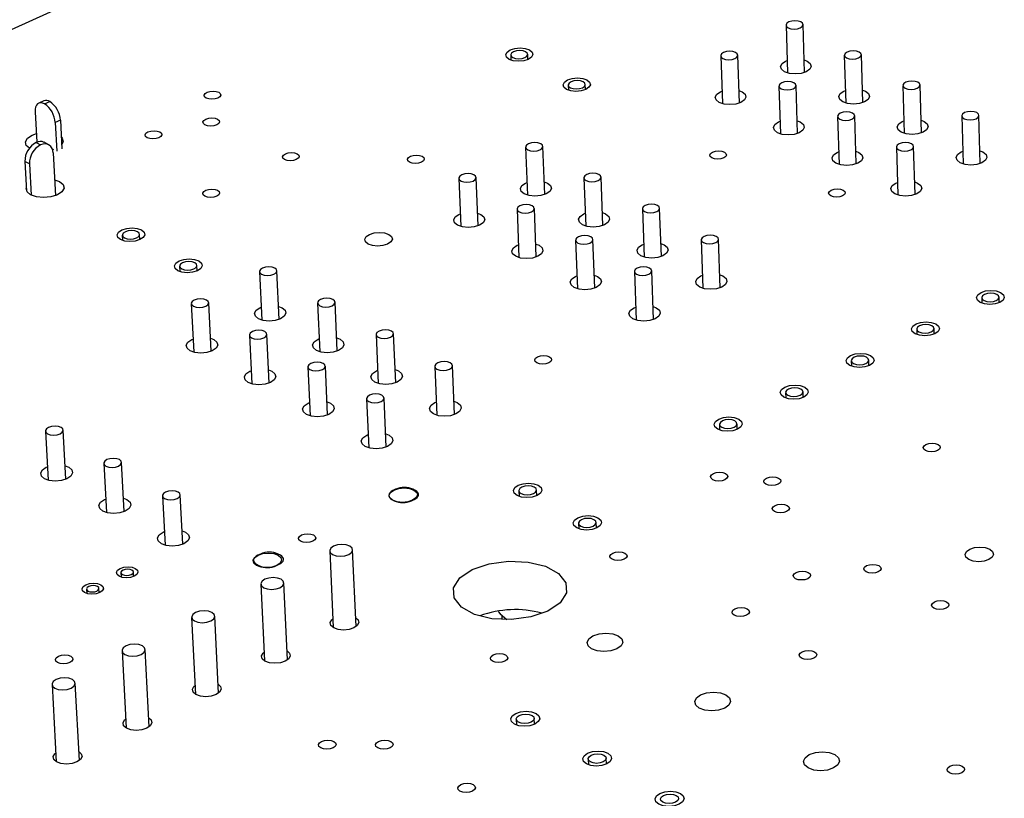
# Model space of a CAD drawing. Extents: x 71 to 211, y 71 to 143.
# Tile 3 of 13: x 95 to 120, y 97 to 117. Entities that reach past the tile are written whole.
import ezdxf

# ---------------------------------------------------------------- set-up
doc = ezdxf.new("R2010")
doc.units = 0
doc.layers.get('0').update_dxf_attribs({"linetype": 'CONTINUOUS'})

msp = doc.modelspace()

# ---------------------------------------------------------------- linework, layer by layer
at = {"color": 7, "linetype": 'CONTINUOUS'}
for p, q in [((92.663, 115.277), (101.672, 119.36)), ((114.375, 116.48), (114.414, 115.291)), ((114.838, 115.305), (114.799, 116.493)), ((107.52, 115.738), (107.526, 115.609)), ((107.949, 115.626), (107.944, 115.755)), ((113.214, 114.541), (113.173, 115.733)), ((116.288, 114.552), (116.252, 115.744)), ((112.748, 115.718), (112.789, 114.527)), ((114.365, 115.586), (114.404, 115.602)), ((115.826, 115.731), (115.863, 114.539)), ((109.38, 114.875), (109.375, 115.005)), ((108.95, 114.989), (108.955, 114.859)), ((112.74, 114.824), (112.778, 114.84)), ((114.199, 114.965), (114.238, 113.771)), ((114.664, 113.785), (114.625, 114.979)), ((115.814, 114.836), (115.854, 114.853)), ((117.286, 114.978), (117.321, 113.784)), ((117.747, 113.796), (117.712, 114.99)), ((95.895, 114.597), (95.765, 114.538)), ((95.908, 114.522), (96.038, 114.582)), ((95.677, 114.323), (95.718, 113.566)), ((96.306, 114.114), (96.175, 114.054)), ((96.175, 114.054), (96.214, 113.343)), ((96.306, 114.114), (96.344, 113.402)), ((114.189, 114.07), (114.228, 114.086)), ((115.658, 114.208), (115.695, 113.011)), ((116.122, 113.025), (116.085, 114.221)), ((117.27, 114.082), (117.311, 114.099)), ((118.752, 114.221), (118.786, 113.024)), ((119.213, 113.036), (119.18, 114.233)), ((95.598, 113.74), (95.706, 113.779)), ((95.7, 113.559), (95.811, 113.499)), ((96.014, 113.503), (95.903, 113.563)), ((96.136, 113.384), (96.108, 113.376)), ((96.124, 113.299), (96.181, 112.235)), ((107.89, 113.445), (107.938, 112.246)), ((108.367, 112.263), (108.319, 113.462)), ((115.645, 113.311), (115.685, 113.328)), ((117.124, 113.447), (117.16, 112.248)), ((117.588, 112.26), (117.553, 113.46)), ((118.735, 113.323), (118.777, 113.341)), ((95.534, 113.029), (95.423, 113.089)), ((95.423, 113.089), (95.464, 112.349)), ((95.534, 113.029), (95.577, 112.248)), ((106.227, 112.667), (106.278, 111.465)), ((106.708, 111.483), (106.658, 112.685)), ((107.89, 112.549), (107.925, 112.563)), ((109.339, 112.68), (109.386, 111.478)), ((109.816, 111.494), (109.77, 112.696)), ((117.109, 112.549), (117.15, 112.566)), ((107.676, 111.898), (107.725, 110.693)), ((108.156, 110.71), (108.108, 111.915)), ((110.797, 111.911), (110.841, 110.706)), ((111.272, 110.721), (111.228, 111.926)), ((106.23, 111.77), (106.265, 111.784)), ((109.337, 111.782), (109.374, 111.797)), ((97.847, 111.251), (97.854, 111.118)), ((98.285, 111.14), (98.278, 111.273)), ((109.133, 111.124), (109.18, 109.916)), ((109.612, 109.933), (109.566, 111.141)), ((112.262, 111.137), (112.305, 109.929)), ((112.737, 109.944), (112.695, 111.152)), ((107.677, 110.999), (107.712, 111.014)), ((110.792, 111.011), (110.83, 111.027)), ((99.273, 110.478), (99.28, 110.344)), ((99.712, 110.365), (99.705, 110.499)), ((101.263, 110.344), (101.321, 109.134)), ((101.755, 109.154), (101.697, 110.365)), ((110.598, 110.346), (110.643, 109.136)), ((111.076, 109.152), (111.032, 110.362)), ((109.131, 110.224), (109.168, 110.239)), ((112.255, 110.236), (112.293, 110.253)), ((119.249, 109.696), (119.253, 109.56)), ((119.685, 109.572), (119.681, 109.707)), ((99.564, 109.549), (99.625, 108.336)), ((100.059, 108.36), (99.999, 109.57)), ((101.275, 109.445), (101.306, 109.458)), ((102.71, 109.562), (102.767, 108.349)), ((103.201, 108.369), (103.145, 109.582)), ((110.594, 109.445), (110.631, 109.461)), ((117.629, 108.913), (117.633, 108.777)), ((118.067, 108.79), (118.063, 108.926)), ((99.576, 108.65), (99.608, 108.664)), ((101.01, 108.762), (101.069, 107.547)), ((101.505, 107.57), (101.447, 108.784)), ((102.72, 108.661), (102.751, 108.675)), ((104.165, 108.776), (104.22, 107.56)), ((104.656, 107.579), (104.602, 108.795)), ((116.44, 108.003), (116.436, 108.14)), ((102.465, 107.972), (102.522, 106.754)), ((102.959, 106.776), (102.903, 107.992)), ((104.173, 107.874), (104.205, 107.888)), ((105.629, 107.985), (105.681, 106.766)), ((106.118, 106.785), (106.066, 108.004)), ((116.001, 108.126), (116.005, 107.99)), ((101.02, 107.863), (101.053, 107.877)), ((103.928, 107.177), (103.983, 105.956)), ((104.421, 105.977), (104.366, 107.197)), ((114.364, 107.335), (114.368, 107.198)), ((114.804, 107.212), (114.8, 107.35)), ((102.472, 107.071), (102.507, 107.085)), ((105.633, 107.082), (105.667, 107.096)), ((112.717, 106.54), (112.722, 106.402)), ((113.159, 106.417), (113.155, 106.555)), ((95.934, 106.375), (96.001, 105.151)), ((96.441, 105.177), (96.374, 106.399)), ((103.933, 106.274), (103.968, 106.289)), ((95.953, 105.473), (95.983, 105.486)), ((97.387, 105.571), (97.452, 104.345)), ((97.893, 104.37), (97.828, 105.595)), ((98.848, 104.763), (98.911, 103.534)), ((99.353, 103.558), (99.29, 104.786)), ((104.652, 104.925), (104.586, 104.893)), ((105.145, 104.893), (105.087, 104.925)), ((107.721, 104.888), (107.727, 104.748)), ((108.167, 104.766), (108.161, 104.906)), ((97.403, 104.668), (97.434, 104.681)), ((104.557, 104.671), (104.615, 104.639)), ((105.05, 104.639), (105.116, 104.671)), ((109.207, 104.08), (109.212, 103.939)), ((109.654, 103.957), (109.648, 104.097)), ((98.862, 103.858), (98.893, 103.872)), ((101.289, 103.313), (101.222, 103.281)), ((101.784, 103.281), (101.726, 103.313)), ((103.011, 103.389), (103.1, 101.48)), ((103.67, 101.507), (103.582, 103.416)), ((101.115, 103.153), (101.117, 103.098)), ((101.19, 103.056), (101.248, 103.024)), ((101.686, 103.024), (101.753, 103.056)), ((97.813, 102.849), (97.819, 102.739)), ((98.129, 102.756), (98.123, 102.866)), ((101.297, 102.565), (101.39, 100.652)), ((101.961, 100.681), (101.87, 102.593)), ((96.955, 102.44), (96.961, 102.329)), ((97.272, 102.346), (97.266, 102.457)), ((100.243, 99.849), (100.147, 101.766)), ((107.309, 101.679), (107.305, 101.776)), ((99.573, 101.736), (99.67, 99.819)), ((97.839, 100.903), (97.94, 98.982)), ((98.515, 99.013), (98.415, 100.934)), ((96.096, 100.064), (96.201, 98.14)), ((96.778, 98.172), (96.673, 100.097)), ((107.657, 99.202), (107.663, 99.057)), ((108.112, 99.076), (108.106, 99.221)), ((109.447, 98.209), (109.453, 98.063)), ((109.903, 98.081), (109.897, 98.228))]:
    msp.add_line(p, q, dxfattribs=at)
at = {"color": 8, "linetype": 'CONTINUOUS'}
for p, q in [((104.557, 104.671), (104.557, 104.665)), ((104.615, 104.634), (104.615, 104.639)), ((101.19, 103.056), (101.191, 103.028)), ((101.249, 103.002), (101.248, 103.024))]:
    msp.add_line(p, q, dxfattribs=at)
at = {"color": 7, "linetype": 'CONTINUOUS'}
for points in [[(114.744, 116.56), (114.678, 116.583), (114.598, 116.591), (114.516, 116.583), (114.445, 116.56), (114.395, 116.526), (114.375, 116.487), (114.387, 116.447), (114.43, 116.413), (114.497, 116.39), (114.577, 116.382), (114.659, 116.39), (114.73, 116.413), (114.779, 116.447), (114.799, 116.487), (114.787, 116.526), (114.744, 116.56)], [(107.508, 115.865), (107.622, 115.901), (107.753, 115.913), (107.881, 115.901), (107.986, 115.865), (108.053, 115.811), (108.071, 115.747), (108.037, 115.683), (107.957, 115.629), (107.843, 115.593), (107.712, 115.58), (107.584, 115.593), (107.478, 115.629), (107.412, 115.683), (107.394, 115.747), (107.428, 115.811), (107.508, 115.865)], [(107.574, 115.673), (107.639, 115.651), (107.719, 115.643), (107.801, 115.651), (107.873, 115.673), (107.923, 115.707), (107.944, 115.747), (107.932, 115.787), (107.891, 115.82), (107.825, 115.843), (107.745, 115.851), (107.663, 115.843), (107.592, 115.82), (107.542, 115.787), (107.521, 115.747), (107.532, 115.707), (107.574, 115.673)], [(112.803, 115.652), (112.869, 115.629), (112.95, 115.621), (113.032, 115.629), (113.103, 115.652), (113.153, 115.685), (113.173, 115.725), (113.161, 115.766), (113.119, 115.799), (113.052, 115.822), (112.972, 115.83), (112.89, 115.822), (112.818, 115.799), (112.769, 115.766), (112.748, 115.725), (112.76, 115.685), (112.803, 115.652)], [(116.196, 115.811), (116.13, 115.834), (116.049, 115.842), (115.967, 115.834), (115.896, 115.811), (115.847, 115.777), (115.827, 115.737), (115.839, 115.697), (115.882, 115.663), (115.949, 115.641), (116.029, 115.633), (116.111, 115.641), (116.182, 115.663), (116.232, 115.697), (116.252, 115.737), (116.239, 115.777), (116.196, 115.811)], [(114.828, 115.616), (114.903, 115.586), (114.98, 115.525), (115.002, 115.454), (114.966, 115.382), (114.877, 115.321), (114.75, 115.28), (114.602, 115.266), (114.458, 115.28), (114.338, 115.321), (114.262, 115.382), (114.24, 115.454), (114.276, 115.525), (114.365, 115.586), (114.365, 115.586)], [(108.937, 115.116), (109.051, 115.152), (109.182, 115.165), (109.311, 115.152), (109.416, 115.116), (109.484, 115.061), (109.502, 114.997), (109.468, 114.933), (109.389, 114.879), (109.274, 114.843), (109.143, 114.83), (109.014, 114.843), (108.909, 114.879), (108.842, 114.933), (108.823, 114.997), (108.857, 115.061), (108.937, 115.116)], [(109.004, 114.923), (109.07, 114.901), (109.15, 114.893), (109.232, 114.901), (109.304, 114.923), (109.354, 114.957), (109.375, 114.997), (109.363, 115.037), (109.321, 115.071), (109.255, 115.094), (109.175, 115.102), (109.093, 115.094), (109.021, 115.071), (108.971, 115.037), (108.951, 114.997), (108.962, 114.957), (109.004, 114.923)], [(114.254, 114.898), (114.321, 114.875), (114.402, 114.867), (114.484, 114.875), (114.555, 114.898), (114.605, 114.932), (114.625, 114.972), (114.613, 115.012), (114.57, 115.047), (114.503, 115.069), (114.423, 115.077), (114.34, 115.069), (114.269, 115.047), (114.219, 115.012), (114.199, 114.972), (114.211, 114.932), (114.254, 114.898)], [(117.656, 115.058), (117.589, 115.081), (117.508, 115.089), (117.426, 115.081), (117.355, 115.058), (117.306, 115.024), (117.286, 114.984), (117.298, 114.944), (117.341, 114.91), (117.409, 114.887), (117.489, 114.879), (117.572, 114.887), (117.643, 114.91), (117.692, 114.944), (117.712, 114.984), (117.699, 115.024), (117.656, 115.058)], [(99.956, 114.808), (100.026, 114.83), (100.106, 114.838), (100.184, 114.83), (100.248, 114.808), (100.287, 114.775), (100.297, 114.736), (100.276, 114.697), (100.226, 114.664), (100.156, 114.642), (100.076, 114.634), (99.998, 114.642), (99.934, 114.664), (99.895, 114.697), (99.885, 114.736), (99.906, 114.775), (99.956, 114.808)], [(113.203, 114.854), (113.28, 114.824), (113.357, 114.763), (113.378, 114.691), (113.342, 114.618), (113.252, 114.557), (113.124, 114.516), (112.976, 114.502), (112.832, 114.516), (112.712, 114.557), (112.636, 114.618), (112.614, 114.691), (112.651, 114.763), (112.74, 114.824), (112.74, 114.824)], [(116.279, 114.865), (116.354, 114.836), (116.431, 114.775), (116.453, 114.703), (116.417, 114.63), (116.329, 114.569), (116.201, 114.528), (116.053, 114.514), (115.908, 114.528), (115.788, 114.569), (115.711, 114.63), (115.689, 114.703), (115.725, 114.775), (115.814, 114.836), (115.814, 114.836)], [(95.908, 114.522), (95.859, 114.542), (95.814, 114.548), (95.772, 114.541), (95.737, 114.52), (95.708, 114.486), (95.689, 114.44), (95.678, 114.385), (95.677, 114.323)], [(115.713, 114.14), (115.78, 114.117), (115.861, 114.109), (115.944, 114.117), (116.015, 114.14), (116.065, 114.174), (116.085, 114.215), (116.073, 114.255), (116.029, 114.29), (115.962, 114.313), (115.881, 114.321), (115.799, 114.313), (115.727, 114.29), (115.678, 114.255), (115.658, 114.215), (115.67, 114.174), (115.713, 114.14)], [(119.124, 114.302), (119.056, 114.325), (118.975, 114.333), (118.893, 114.325), (118.821, 114.302), (118.772, 114.267), (118.753, 114.227), (118.765, 114.186), (118.809, 114.152), (118.876, 114.129), (118.957, 114.121), (119.04, 114.129), (119.111, 114.152), (119.16, 114.186), (119.18, 114.227), (119.167, 114.267), (119.124, 114.302)], [(99.927, 114.142), (99.998, 114.164), (100.078, 114.172), (100.156, 114.164), (100.22, 114.142), (100.259, 114.109), (100.269, 114.07), (100.248, 114.03), (100.198, 113.997), (100.128, 113.975), (100.047, 113.967), (99.969, 113.975), (99.905, 113.997), (99.866, 114.03), (99.856, 114.07), (99.877, 114.109), (99.927, 114.142)], [(114.654, 114.1), (114.73, 114.07), (114.807, 114.008), (114.829, 113.936), (114.793, 113.863), (114.704, 113.801), (114.575, 113.76), (114.427, 113.746), (114.282, 113.76), (114.162, 113.801), (114.085, 113.863), (114.063, 113.936), (114.1, 114.008), (114.189, 114.07), (114.189, 114.07)], [(117.737, 114.111), (117.812, 114.082), (117.889, 114.02), (117.912, 113.948), (117.877, 113.875), (117.788, 113.813), (117.66, 113.772), (117.512, 113.758), (117.367, 113.772), (117.246, 113.813), (117.169, 113.875), (117.146, 113.948), (117.182, 114.02), (117.27, 114.082), (117.27, 114.082)], [(98.486, 113.822), (98.557, 113.845), (98.637, 113.852), (98.715, 113.845), (98.779, 113.822), (98.819, 113.789), (98.829, 113.75), (98.807, 113.711), (98.757, 113.677), (98.686, 113.655), (98.606, 113.647), (98.528, 113.655), (98.464, 113.677), (98.424, 113.711), (98.415, 113.75), (98.436, 113.789), (98.486, 113.822)], [(95.535, 113.416), (95.454, 113.487), (95.433, 113.576), (95.484, 113.665), (95.598, 113.74)], [(96.329, 113.691), (96.35, 113.665), (96.371, 113.576), (96.338, 113.507)], [(108.265, 113.529), (108.198, 113.552), (108.117, 113.56), (108.034, 113.552), (107.962, 113.529), (107.911, 113.494), (107.89, 113.454), (107.902, 113.413), (107.944, 113.378), (108.01, 113.355), (108.091, 113.347), (108.174, 113.355), (108.247, 113.378), (108.297, 113.413), (108.319, 113.454), (108.307, 113.494), (108.265, 113.529)], [(117.18, 113.378), (117.248, 113.355), (117.329, 113.347), (117.412, 113.355), (117.483, 113.378), (117.533, 113.413), (117.553, 113.454), (117.54, 113.494), (117.497, 113.529), (117.429, 113.552), (117.348, 113.56), (117.265, 113.552), (117.194, 113.529), (117.144, 113.494), (117.124, 113.454), (117.137, 113.413), (117.18, 113.378)], [(101.907, 113.277), (101.977, 113.3), (102.058, 113.307), (102.136, 113.3), (102.2, 113.277), (102.24, 113.244), (102.251, 113.205), (102.229, 113.165), (102.179, 113.132), (102.109, 113.109), (102.028, 113.102), (101.95, 113.109), (101.886, 113.132), (101.846, 113.165), (101.836, 113.205), (101.857, 113.244), (101.907, 113.277)], [(112.545, 113.32), (112.615, 113.342), (112.695, 113.35), (112.774, 113.342), (112.839, 113.32), (112.88, 113.286), (112.892, 113.247), (112.872, 113.208), (112.823, 113.174), (112.754, 113.152), (112.673, 113.144), (112.595, 113.152), (112.53, 113.174), (112.489, 113.208), (112.477, 113.247), (112.497, 113.286), (112.545, 113.32)], [(116.112, 113.341), (116.188, 113.311), (116.265, 113.249), (116.288, 113.176), (116.252, 113.103), (116.163, 113.041), (116.034, 113), (115.886, 112.986), (115.74, 113), (115.619, 113.041), (115.542, 113.103), (115.52, 113.176), (115.556, 113.249), (115.645, 113.311), (115.645, 113.311)], [(119.204, 113.353), (119.278, 113.323), (119.356, 113.261), (119.379, 113.188), (119.344, 113.115), (119.255, 113.054), (119.127, 113.012), (118.979, 112.998), (118.833, 113.012), (118.712, 113.054), (118.634, 113.115), (118.611, 113.188), (118.646, 113.261), (118.735, 113.323), (118.735, 113.323)], [(105.021, 113.215), (105.091, 113.237), (105.172, 113.245), (105.25, 113.237), (105.314, 113.215), (105.355, 113.182), (105.365, 113.142), (105.345, 113.103), (105.295, 113.069), (105.225, 113.047), (105.144, 113.039), (105.066, 113.047), (105.002, 113.069), (104.961, 113.103), (104.951, 113.142), (104.972, 113.182), (105.021, 113.215)], [(109.715, 112.764), (109.648, 112.787), (109.567, 112.795), (109.484, 112.787), (109.411, 112.764), (109.361, 112.729), (109.34, 112.688), (109.351, 112.647), (109.394, 112.613), (109.461, 112.589), (109.542, 112.581), (109.625, 112.589), (109.698, 112.613), (109.748, 112.647), (109.769, 112.688), (109.758, 112.729), (109.715, 112.764)], [(96.16, 112.632), (96.284, 112.586), (96.373, 112.511), (96.395, 112.421), (96.344, 112.331), (96.23, 112.255), (96.069, 112.204), (95.885, 112.186), (95.708, 112.204), (95.564, 112.255), (95.474, 112.331), (95.453, 112.421), (95.459, 112.442)], [(106.281, 112.6), (106.348, 112.577), (106.429, 112.569), (106.512, 112.577), (106.585, 112.6), (106.636, 112.635), (106.657, 112.676), (106.646, 112.717), (106.604, 112.752), (106.537, 112.775), (106.456, 112.783), (106.373, 112.775), (106.3, 112.752), (106.249, 112.717), (106.228, 112.676), (106.239, 112.635), (106.281, 112.6)], [(108.354, 112.581), (108.435, 112.549), (108.511, 112.487), (108.531, 112.413), (108.493, 112.34), (108.402, 112.278), (108.272, 112.236), (108.123, 112.221), (107.977, 112.236), (107.857, 112.278), (107.781, 112.34), (107.761, 112.413), (107.799, 112.487), (107.89, 112.549), (107.89, 112.549)], [(117.579, 112.578), (117.653, 112.549), (117.731, 112.486), (117.754, 112.413), (117.718, 112.34), (117.629, 112.277), (117.501, 112.236), (117.352, 112.221), (117.206, 112.236), (117.085, 112.277), (117.007, 112.34), (116.984, 112.413), (117.02, 112.486), (117.109, 112.549), (117.109, 112.549)], [(99.926, 112.369), (99.997, 112.392), (100.078, 112.4), (100.156, 112.392), (100.22, 112.369), (100.26, 112.336), (100.27, 112.296), (100.248, 112.256), (100.198, 112.223), (100.127, 112.2), (100.047, 112.192), (99.968, 112.2), (99.904, 112.223), (99.864, 112.256), (99.854, 112.296), (99.876, 112.336), (99.926, 112.369)], [(115.502, 112.374), (115.571, 112.396), (115.652, 112.404), (115.731, 112.396), (115.796, 112.374), (115.838, 112.34), (115.85, 112.3), (115.83, 112.261), (115.782, 112.227), (115.713, 112.205), (115.632, 112.197), (115.553, 112.205), (115.488, 112.227), (115.446, 112.261), (115.434, 112.3), (115.454, 112.34), (115.502, 112.374)], [(107.73, 111.83), (107.797, 111.807), (107.879, 111.799), (107.962, 111.807), (108.035, 111.83), (108.086, 111.865), (108.107, 111.906), (108.096, 111.947), (108.054, 111.982), (107.986, 112.006), (107.905, 112.014), (107.822, 112.006), (107.749, 111.982), (107.698, 111.947), (107.677, 111.906), (107.688, 111.865), (107.73, 111.83)], [(109.803, 111.814), (109.883, 111.782), (109.96, 111.72), (109.981, 111.646), (109.943, 111.572), (109.852, 111.509), (109.722, 111.468), (109.572, 111.453), (109.426, 111.468), (109.306, 111.509), (109.229, 111.572), (109.208, 111.646), (109.246, 111.72), (109.337, 111.782), (109.337, 111.782)], [(111.173, 111.994), (111.106, 112.018), (111.024, 112.026), (110.941, 112.018), (110.869, 111.994), (110.818, 111.96), (110.797, 111.918), (110.809, 111.877), (110.852, 111.842), (110.919, 111.819), (111.001, 111.811), (111.084, 111.819), (111.156, 111.842), (111.207, 111.877), (111.228, 111.918), (111.216, 111.96), (111.173, 111.994)], [(106.695, 111.802), (106.776, 111.77), (106.852, 111.707), (106.872, 111.634), (106.834, 111.56), (106.742, 111.497), (106.612, 111.455), (106.462, 111.441), (106.316, 111.455), (106.196, 111.497), (106.12, 111.56), (106.1, 111.634), (106.139, 111.707), (106.23, 111.77), (106.23, 111.77)], [(97.838, 111.384), (97.956, 111.421), (98.089, 111.434), (98.219, 111.421), (98.324, 111.384), (98.39, 111.328), (98.406, 111.262), (98.37, 111.196), (98.287, 111.141), (98.169, 111.103), (98.036, 111.09), (97.906, 111.103), (97.8, 111.141), (97.734, 111.196), (97.719, 111.262), (97.755, 111.328), (97.838, 111.384)], [(97.899, 111.186), (97.965, 111.163), (98.046, 111.155), (98.129, 111.163), (98.202, 111.186), (98.254, 111.221), (98.277, 111.262), (98.267, 111.303), (98.226, 111.338), (98.16, 111.361), (98.079, 111.37), (97.996, 111.361), (97.922, 111.338), (97.87, 111.303), (97.848, 111.262), (97.857, 111.221), (97.899, 111.186)], [(104, 111.271), (104.117, 111.309), (104.25, 111.322), (104.38, 111.309), (104.486, 111.271), (104.553, 111.216), (104.571, 111.15), (104.536, 111.084), (104.454, 111.028), (104.337, 110.991), (104.204, 110.978), (104.074, 110.991), (103.967, 111.028), (103.9, 111.084), (103.883, 111.15), (103.918, 111.216), (104, 111.271)], [(109.188, 111.056), (109.255, 111.033), (109.337, 111.024), (109.421, 111.033), (109.493, 111.056), (109.544, 111.091), (109.565, 111.132), (109.554, 111.174), (109.511, 111.209), (109.444, 111.232), (109.362, 111.24), (109.278, 111.232), (109.206, 111.209), (109.155, 111.174), (109.133, 111.132), (109.145, 111.091), (109.188, 111.056)], [(112.639, 111.221), (112.571, 111.244), (112.49, 111.253), (112.406, 111.244), (112.334, 111.221), (112.283, 111.186), (112.262, 111.145), (112.274, 111.103), (112.318, 111.068), (112.385, 111.045), (112.467, 111.037), (112.551, 111.045), (112.623, 111.068), (112.674, 111.103), (112.694, 111.145), (112.682, 111.186), (112.639, 111.221)], [(108.143, 111.031), (108.225, 110.999), (108.301, 110.936), (108.322, 110.862), (108.283, 110.788), (108.192, 110.725), (108.061, 110.683), (107.911, 110.668), (107.764, 110.683), (107.644, 110.725), (107.567, 110.788), (107.547, 110.862), (107.586, 110.936), (107.677, 110.999), (107.677, 110.999)], [(111.26, 111.043), (111.34, 111.011), (111.417, 110.949), (111.438, 110.874), (111.401, 110.8), (111.31, 110.737), (111.18, 110.695), (111.03, 110.68), (110.883, 110.695), (110.762, 110.737), (110.685, 110.8), (110.664, 110.874), (110.702, 110.949), (110.792, 111.011), (110.792, 111.011)], [(99.264, 110.611), (99.382, 110.648), (99.515, 110.661), (99.645, 110.648), (99.751, 110.611), (99.818, 110.555), (99.834, 110.489), (99.798, 110.423), (99.715, 110.366), (99.597, 110.329), (99.463, 110.316), (99.333, 110.329), (99.227, 110.366), (99.161, 110.423), (99.145, 110.489), (99.181, 110.555), (99.264, 110.611)], [(99.326, 110.412), (99.392, 110.389), (99.473, 110.381), (99.557, 110.389), (99.63, 110.412), (99.682, 110.447), (99.705, 110.489), (99.695, 110.53), (99.653, 110.565), (99.587, 110.588), (99.506, 110.597), (99.422, 110.588), (99.349, 110.565), (99.297, 110.53), (99.274, 110.489), (99.284, 110.447), (99.326, 110.412)], [(101.644, 110.431), (101.577, 110.455), (101.495, 110.463), (101.411, 110.455), (101.338, 110.431), (101.286, 110.396), (101.263, 110.354), (101.274, 110.313), (101.316, 110.278), (101.383, 110.254), (101.464, 110.246), (101.548, 110.254), (101.622, 110.278), (101.674, 110.313), (101.696, 110.354), (101.686, 110.396), (101.644, 110.431)], [(110.653, 110.278), (110.721, 110.254), (110.803, 110.246), (110.887, 110.254), (110.96, 110.278), (111.01, 110.313), (111.031, 110.354), (111.02, 110.396), (110.976, 110.431), (110.909, 110.455), (110.827, 110.463), (110.743, 110.455), (110.67, 110.431), (110.619, 110.396), (110.598, 110.354), (110.61, 110.313), (110.653, 110.278)], [(109.6, 110.256), (109.68, 110.224), (109.757, 110.161), (109.778, 110.086), (109.74, 110.012), (109.649, 109.948), (109.518, 109.906), (109.367, 109.891), (109.22, 109.906), (109.099, 109.948), (109.023, 110.012), (109.002, 110.086), (109.04, 110.161), (109.131, 110.224), (109.131, 110.224)], [(112.725, 110.268), (112.804, 110.236), (112.882, 110.173), (112.904, 110.099), (112.866, 110.024), (112.775, 109.961), (112.645, 109.919), (112.495, 109.904), (112.348, 109.919), (112.226, 109.961), (112.149, 110.024), (112.127, 110.099), (112.164, 110.173), (112.255, 110.236), (112.255, 110.236)], [(119.231, 109.824), (119.346, 109.862), (119.479, 109.875), (119.61, 109.862), (119.719, 109.824), (119.79, 109.768), (119.811, 109.702), (119.779, 109.635), (119.7, 109.579), (119.584, 109.541), (119.451, 109.528), (119.32, 109.541), (119.211, 109.579), (119.14, 109.635), (119.119, 109.702), (119.151, 109.768), (119.231, 109.824)], [(99.616, 109.482), (99.683, 109.459), (99.765, 109.45), (99.849, 109.459), (99.923, 109.482), (99.976, 109.518), (99.998, 109.56), (99.988, 109.601), (99.946, 109.637), (99.879, 109.661), (99.798, 109.669), (99.713, 109.661), (99.639, 109.637), (99.587, 109.601), (99.564, 109.56), (99.574, 109.518), (99.616, 109.482)], [(103.092, 109.649), (103.025, 109.673), (102.943, 109.681), (102.859, 109.673), (102.785, 109.649), (102.733, 109.614), (102.711, 109.572), (102.721, 109.53), (102.764, 109.495), (102.831, 109.471), (102.913, 109.463), (102.997, 109.471), (103.071, 109.495), (103.123, 109.53), (103.145, 109.572), (103.134, 109.614), (103.092, 109.649)], [(119.319, 109.778), (119.269, 109.743), (119.249, 109.702), (119.262, 109.66), (119.306, 109.625), (119.374, 109.601), (119.456, 109.593), (119.54, 109.601), (119.612, 109.625), (119.661, 109.66), (119.681, 109.702), (119.668, 109.743), (119.624, 109.778), (119.556, 109.802), (119.474, 109.81), (119.39, 109.802), (119.319, 109.778)], [(101.739, 109.479), (101.825, 109.445), (101.901, 109.381), (101.92, 109.306), (101.879, 109.231), (101.786, 109.168), (101.654, 109.125), (101.502, 109.11), (101.355, 109.125), (101.235, 109.168), (101.16, 109.231), (101.141, 109.306), (101.181, 109.381), (101.275, 109.445), (101.275, 109.445)], [(111.064, 109.477), (111.144, 109.445), (111.222, 109.381), (111.243, 109.306), (111.205, 109.231), (111.114, 109.168), (110.983, 109.125), (110.832, 109.11), (110.685, 109.125), (110.563, 109.168), (110.486, 109.231), (110.464, 109.306), (110.502, 109.381), (110.594, 109.445), (110.594, 109.445)], [(101.063, 108.695), (101.131, 108.672), (101.213, 108.663), (101.297, 108.672), (101.371, 108.695), (101.424, 108.731), (101.446, 108.773), (101.436, 108.815), (101.394, 108.851), (101.326, 108.874), (101.244, 108.883), (101.16, 108.874), (101.086, 108.851), (101.033, 108.815), (101.011, 108.773), (101.021, 108.731), (101.063, 108.695)], [(104.548, 108.863), (104.48, 108.887), (104.398, 108.895), (104.314, 108.887), (104.24, 108.863), (104.188, 108.827), (104.166, 108.785), (104.177, 108.743), (104.219, 108.708), (104.287, 108.684), (104.369, 108.676), (104.454, 108.684), (104.527, 108.708), (104.579, 108.743), (104.601, 108.785), (104.59, 108.827), (104.548, 108.863)], [(117.612, 109.043), (117.727, 109.081), (117.861, 109.094), (117.993, 109.081), (118.102, 109.043), (118.172, 108.986), (118.193, 108.92), (118.161, 108.853), (118.081, 108.796), (117.965, 108.758), (117.831, 108.745), (117.7, 108.758), (117.59, 108.796), (117.52, 108.853), (117.5, 108.92), (117.532, 108.986), (117.612, 109.043)], [(117.7, 108.997), (117.65, 108.961), (117.63, 108.92), (117.642, 108.878), (117.686, 108.842), (117.755, 108.819), (117.837, 108.81), (117.92, 108.819), (117.993, 108.842), (118.043, 108.878), (118.063, 108.92), (118.05, 108.961), (118.006, 108.997), (117.938, 109.02), (117.855, 109.029), (117.772, 109.02), (117.7, 108.997)], [(100.043, 108.684), (100.128, 108.65), (100.203, 108.587), (100.222, 108.511), (100.181, 108.436), (100.087, 108.372), (99.954, 108.329), (99.802, 108.314), (99.655, 108.329), (99.534, 108.372), (99.459, 108.436), (99.441, 108.511), (99.482, 108.587), (99.576, 108.65), (99.576, 108.65)], [(103.186, 108.695), (103.271, 108.661), (103.347, 108.598), (103.367, 108.522), (103.327, 108.447), (103.233, 108.383), (103.101, 108.34), (102.949, 108.325), (102.802, 108.34), (102.681, 108.383), (102.605, 108.447), (102.586, 108.522), (102.626, 108.598), (102.72, 108.661), (102.72, 108.661)], [(108.187, 108.223), (108.258, 108.246), (108.34, 108.254), (108.42, 108.246), (108.485, 108.223), (108.527, 108.188), (108.538, 108.148), (108.517, 108.107), (108.468, 108.072), (108.396, 108.049), (108.315, 108.041), (108.235, 108.049), (108.169, 108.072), (108.127, 108.107), (108.116, 108.148), (108.137, 108.188), (108.187, 108.223)], [(115.984, 108.257), (116.1, 108.295), (116.234, 108.309), (116.366, 108.295), (116.475, 108.257), (116.545, 108.2), (116.566, 108.133), (116.533, 108.066), (116.453, 108.009), (116.337, 107.971), (116.202, 107.958), (116.071, 107.971), (115.961, 108.009), (115.891, 108.066), (115.871, 108.133), (115.904, 108.2), (115.984, 108.257)], [(116.072, 108.211), (116.022, 108.175), (116.001, 108.133), (116.014, 108.091), (116.058, 108.056), (116.126, 108.032), (116.208, 108.023), (116.292, 108.032), (116.365, 108.056), (116.415, 108.091), (116.436, 108.133), (116.423, 108.175), (116.379, 108.211), (116.311, 108.235), (116.228, 108.243), (116.145, 108.235), (116.072, 108.211)], [(101.49, 107.896), (101.574, 107.863), (101.649, 107.799), (101.668, 107.723), (101.628, 107.647), (101.534, 107.583), (101.401, 107.54), (101.249, 107.525), (101.101, 107.54), (100.98, 107.583), (100.904, 107.647), (100.886, 107.723), (100.926, 107.799), (101.02, 107.863), (101.02, 107.863)], [(102.519, 107.904), (102.586, 107.88), (102.669, 107.872), (102.753, 107.88), (102.828, 107.904), (102.88, 107.94), (102.902, 107.982), (102.891, 108.024), (102.849, 108.06), (102.781, 108.084), (102.699, 108.092), (102.614, 108.084), (102.54, 108.06), (102.488, 108.024), (102.466, 107.982), (102.476, 107.94), (102.519, 107.904)], [(104.641, 107.908), (104.726, 107.874), (104.802, 107.81), (104.822, 107.734), (104.783, 107.658), (104.689, 107.594), (104.557, 107.551), (104.405, 107.536), (104.257, 107.551), (104.135, 107.594), (104.059, 107.658), (104.039, 107.734), (104.079, 107.81), (104.173, 107.874), (104.173, 107.874)], [(106.012, 108.073), (105.944, 108.096), (105.862, 108.105), (105.777, 108.096), (105.703, 108.073), (105.651, 108.037), (105.629, 107.995), (105.64, 107.952), (105.683, 107.916), (105.751, 107.892), (105.833, 107.884), (105.918, 107.892), (105.992, 107.916), (106.044, 107.952), (106.066, 107.995), (106.055, 108.037), (106.012, 108.073)], [(114.347, 107.467), (114.464, 107.506), (114.599, 107.519), (114.731, 107.506), (114.84, 107.467), (114.91, 107.41), (114.93, 107.343), (114.897, 107.275), (114.816, 107.218), (114.699, 107.179), (114.565, 107.166), (114.433, 107.179), (114.323, 107.218), (114.253, 107.275), (114.233, 107.343), (114.266, 107.41), (114.347, 107.467)], [(114.435, 107.421), (114.385, 107.385), (114.364, 107.343), (114.376, 107.3), (114.42, 107.265), (114.488, 107.241), (114.571, 107.232), (114.655, 107.241), (114.728, 107.265), (114.779, 107.3), (114.799, 107.343), (114.787, 107.385), (114.743, 107.421), (114.675, 107.445), (114.592, 107.453), (114.508, 107.445), (114.435, 107.421)], [(103.982, 107.108), (104.05, 107.084), (104.132, 107.076), (104.217, 107.084), (104.292, 107.108), (104.344, 107.144), (104.366, 107.187), (104.355, 107.229), (104.312, 107.265), (104.244, 107.289), (104.162, 107.298), (104.077, 107.289), (104.003, 107.265), (103.95, 107.229), (103.928, 107.187), (103.939, 107.144), (103.982, 107.108)], [(102.944, 107.104), (103.027, 107.071), (103.104, 107.006), (103.123, 106.93), (103.083, 106.853), (102.989, 106.789), (102.856, 106.746), (102.703, 106.73), (102.555, 106.746), (102.433, 106.789), (102.357, 106.853), (102.338, 106.93), (102.378, 107.006), (102.472, 107.071), (102.472, 107.071)], [(106.104, 107.115), (106.188, 107.082), (106.265, 107.017), (106.286, 106.941), (106.246, 106.865), (106.153, 106.8), (106.02, 106.757), (105.868, 106.742), (105.719, 106.757), (105.597, 106.8), (105.521, 106.865), (105.5, 106.941), (105.54, 107.017), (105.633, 107.082), (105.633, 107.082)], [(112.702, 106.673), (112.819, 106.712), (112.954, 106.725), (113.086, 106.712), (113.196, 106.673), (113.266, 106.616), (113.285, 106.548), (113.252, 106.48), (113.17, 106.422), (113.053, 106.384), (112.918, 106.37), (112.786, 106.384), (112.676, 106.422), (112.606, 106.48), (112.587, 106.548), (112.62, 106.616), (112.702, 106.673)], [(96.322, 106.466), (96.255, 106.49), (96.172, 106.499), (96.087, 106.49), (96.012, 106.466), (95.958, 106.43), (95.935, 106.387), (95.945, 106.344), (95.986, 106.308), (96.054, 106.284), (96.136, 106.275), (96.222, 106.284), (96.297, 106.308), (96.35, 106.344), (96.374, 106.387), (96.364, 106.43), (96.322, 106.466)], [(112.79, 106.626), (112.739, 106.59), (112.718, 106.548), (112.73, 106.505), (112.774, 106.469), (112.842, 106.445), (112.925, 106.437), (113.009, 106.445), (113.083, 106.469), (113.134, 106.505), (113.154, 106.548), (113.142, 106.59), (113.098, 106.626), (113.03, 106.65), (112.947, 106.659), (112.863, 106.65), (112.79, 106.626)], [(104.406, 106.307), (104.489, 106.274), (104.566, 106.209), (104.586, 106.132), (104.546, 106.056), (104.452, 105.991), (104.318, 105.947), (104.166, 105.932), (104.017, 105.947), (103.895, 105.991), (103.818, 106.056), (103.798, 106.132), (103.839, 106.209), (103.933, 106.274), (103.933, 106.274)], [(117.86, 106.042), (117.931, 106.066), (118.013, 106.074), (118.093, 106.066), (118.16, 106.042), (118.204, 106.007), (118.216, 105.966), (118.197, 105.924), (118.148, 105.889), (118.077, 105.866), (117.994, 105.858), (117.914, 105.866), (117.847, 105.889), (117.804, 105.924), (117.791, 105.966), (117.811, 106.007), (117.86, 106.042)], [(97.775, 105.662), (97.708, 105.686), (97.625, 105.695), (97.539, 105.686), (97.464, 105.662), (97.411, 105.626), (97.387, 105.583), (97.398, 105.54), (97.44, 105.503), (97.507, 105.479), (97.59, 105.471), (97.676, 105.479), (97.751, 105.503), (97.804, 105.54), (97.828, 105.583), (97.818, 105.626), (97.775, 105.662)], [(96.423, 105.509), (96.511, 105.473), (96.586, 105.408), (96.604, 105.331), (96.562, 105.254), (96.466, 105.188), (96.331, 105.145), (96.177, 105.129), (96.029, 105.145), (95.907, 105.188), (95.832, 105.254), (95.815, 105.331), (95.857, 105.408), (95.953, 105.473), (95.953, 105.473)], [(112.567, 105.316), (112.638, 105.34), (112.721, 105.348), (112.801, 105.34), (112.868, 105.316), (112.911, 105.281), (112.923, 105.239), (112.902, 105.198), (112.852, 105.162), (112.781, 105.139), (112.698, 105.13), (112.618, 105.139), (112.551, 105.162), (112.508, 105.198), (112.496, 105.239), (112.517, 105.281), (112.567, 105.316)], [(113.889, 105.205), (113.961, 105.229), (114.043, 105.237), (114.124, 105.229), (114.191, 105.205), (114.234, 105.17), (114.246, 105.128), (114.226, 105.087), (114.176, 105.051), (114.104, 105.028), (114.022, 105.02), (113.941, 105.028), (113.874, 105.051), (113.831, 105.087), (113.819, 105.128), (113.84, 105.17), (113.889, 105.205)], [(104.612, 104.905), (104.731, 104.944), (104.867, 104.958), (105, 104.944), (105.109, 104.905), (105.178, 104.847), (105.196, 104.778), (105.16, 104.71), (105.076, 104.651), (104.957, 104.612), (104.821, 104.599), (104.688, 104.612), (104.579, 104.651), (104.51, 104.71), (104.493, 104.778), (104.528, 104.847), (104.612, 104.905)], [(107.708, 105.024), (107.827, 105.063), (107.963, 105.076), (108.095, 105.063), (108.205, 105.024), (108.274, 104.966), (108.293, 104.897), (108.258, 104.828), (108.175, 104.77), (108.056, 104.731), (107.92, 104.717), (107.787, 104.731), (107.678, 104.77), (107.608, 104.828), (107.59, 104.897), (107.625, 104.966), (107.708, 105.024)], [(107.777, 104.818), (107.845, 104.793), (107.928, 104.785), (108.013, 104.793), (108.087, 104.818), (108.139, 104.854), (108.161, 104.897), (108.149, 104.94), (108.106, 104.976), (108.038, 105.001), (107.955, 105.009), (107.87, 105.001), (107.795, 104.976), (107.743, 104.94), (107.722, 104.897), (107.733, 104.854), (107.777, 104.818)], [(97.875, 104.703), (97.963, 104.668), (98.039, 104.602), (98.057, 104.525), (98.015, 104.447), (97.919, 104.382), (97.784, 104.338), (97.63, 104.322), (97.481, 104.338), (97.359, 104.382), (97.283, 104.447), (97.265, 104.525), (97.307, 104.602), (97.403, 104.668), (97.403, 104.668)], [(99.237, 104.854), (99.169, 104.878), (99.086, 104.887), (99, 104.878), (98.925, 104.854), (98.871, 104.817), (98.848, 104.774), (98.858, 104.731), (98.901, 104.694), (98.969, 104.67), (99.052, 104.661), (99.138, 104.67), (99.213, 104.694), (99.266, 104.731), (99.29, 104.774), (99.279, 104.817), (99.237, 104.854)], [(104.586, 104.893), (104.545, 104.869), (104.513, 104.842), (104.491, 104.812), (104.481, 104.782), (104.483, 104.751), (104.497, 104.722), (104.522, 104.694), (104.557, 104.671)], [(105.116, 104.671), (105.158, 104.694), (105.19, 104.722), (105.211, 104.751), (105.221, 104.782), (105.219, 104.812), (105.205, 104.842), (105.18, 104.869), (105.145, 104.893)], [(114.102, 104.523), (114.174, 104.547), (114.256, 104.555), (114.337, 104.547), (114.404, 104.523), (114.447, 104.487), (114.46, 104.446), (114.439, 104.404), (114.389, 104.368), (114.318, 104.344), (114.235, 104.336), (114.154, 104.344), (114.087, 104.368), (114.044, 104.404), (114.032, 104.446), (114.052, 104.487), (114.102, 104.523)], [(109.193, 104.216), (109.312, 104.255), (109.448, 104.269), (109.581, 104.255), (109.691, 104.216), (109.761, 104.158), (109.78, 104.088), (109.745, 104.019), (109.662, 103.961), (109.544, 103.922), (109.407, 103.908), (109.274, 103.922), (109.164, 103.961), (109.094, 104.019), (109.075, 104.088), (109.11, 104.158), (109.193, 104.216)], [(109.263, 104.009), (109.331, 103.984), (109.415, 103.976), (109.5, 103.984), (109.574, 104.009), (109.626, 104.045), (109.648, 104.088), (109.636, 104.132), (109.592, 104.168), (109.524, 104.193), (109.44, 104.201), (109.355, 104.193), (109.281, 104.168), (109.229, 104.132), (109.207, 104.088), (109.219, 104.045), (109.263, 104.009)], [(99.336, 103.894), (99.423, 103.858), (99.499, 103.792), (99.518, 103.714), (99.476, 103.637), (99.381, 103.57), (99.245, 103.526), (99.091, 103.511), (98.941, 103.526), (98.819, 103.57), (98.743, 103.637), (98.724, 103.714), (98.766, 103.792), (98.862, 103.858), (98.862, 103.858)], [(102.307, 103.787), (102.379, 103.811), (102.462, 103.819), (102.543, 103.811), (102.61, 103.787), (102.651, 103.751), (102.662, 103.709), (102.64, 103.667), (102.588, 103.631), (102.516, 103.608), (102.432, 103.599), (102.351, 103.608), (102.285, 103.631), (102.244, 103.667), (102.233, 103.709), (102.255, 103.751), (102.307, 103.787)], [(103.484, 103.299), (103.552, 103.347), (103.582, 103.403), (103.567, 103.459), (103.512, 103.506), (103.424, 103.538), (103.316, 103.549), (103.206, 103.538), (103.109, 103.506), (103.041, 103.459), (103.012, 103.403), (103.026, 103.347), (103.081, 103.299), (103.17, 103.267), (103.277, 103.256), (103.388, 103.267), (103.484, 103.299)], [(118.948, 103.432), (119.066, 103.471), (119.202, 103.485), (119.336, 103.471), (119.447, 103.432), (119.519, 103.373), (119.541, 103.304), (119.508, 103.234), (119.427, 103.175), (119.309, 103.136), (119.173, 103.122), (119.039, 103.136), (118.927, 103.175), (118.855, 103.234), (118.834, 103.304), (118.866, 103.373), (118.948, 103.432)], [(101.228, 103.284), (101.349, 103.323), (101.486, 103.337), (101.619, 103.323), (101.728, 103.284), (101.797, 103.225), (101.814, 103.156), (101.777, 103.086), (101.692, 103.027), (101.572, 102.988), (101.435, 102.974), (101.301, 102.988), (101.192, 103.027), (101.124, 103.086), (101.107, 103.156), (101.144, 103.225), (101.228, 103.284)], [(101.222, 103.281), (101.18, 103.257), (101.147, 103.229), (101.126, 103.2), (101.115, 103.168), (101.117, 103.137), (101.13, 103.108), (101.155, 103.08), (101.19, 103.056)], [(101.753, 103.056), (101.794, 103.08), (101.827, 103.108), (101.849, 103.137), (101.859, 103.168), (101.857, 103.2), (101.844, 103.229), (101.819, 103.257), (101.784, 103.281)], [(110.059, 103.337), (110.131, 103.361), (110.214, 103.37), (110.295, 103.361), (110.362, 103.337), (110.405, 103.302), (110.417, 103.259), (110.396, 103.217), (110.345, 103.181), (110.273, 103.157), (110.19, 103.149), (110.109, 103.157), (110.042, 103.181), (109.999, 103.217), (109.987, 103.259), (110.008, 103.302), (110.059, 103.337)], [(97.795, 102.954), (97.886, 102.984), (97.989, 102.994), (98.089, 102.984), (98.17, 102.954), (98.221, 102.91), (98.234, 102.858), (98.205, 102.805), (98.141, 102.761), (98.051, 102.731), (97.947, 102.721), (97.847, 102.731), (97.766, 102.761), (97.715, 102.805), (97.703, 102.858), (97.731, 102.91), (97.795, 102.954)], [(106.563, 102.925), (106.983, 103.07), (107.465, 103.136), (107.952, 103.114), (108.385, 103.007), (108.712, 102.828), (108.893, 102.599), (108.907, 102.346), (108.752, 102.101), (108.445, 101.892), (108.024, 101.746), (107.539, 101.68), (107.05, 101.702), (106.616, 101.81), (106.29, 101.99), (106.11, 102.22), (106.098, 102.473), (106.256, 102.718), (106.563, 102.925)], [(116.382, 103.023), (116.454, 103.047), (116.537, 103.055), (116.619, 103.047), (116.686, 103.023), (116.73, 102.987), (116.742, 102.945), (116.722, 102.902), (116.672, 102.866), (116.601, 102.842), (116.518, 102.834), (116.436, 102.842), (116.368, 102.866), (116.325, 102.902), (116.312, 102.945), (116.333, 102.987), (116.382, 103.023)], [(98.069, 102.801), (98.107, 102.827), (98.123, 102.858), (98.116, 102.888), (98.086, 102.914), (98.039, 102.931), (97.98, 102.937), (97.92, 102.931), (97.867, 102.914), (97.83, 102.888), (97.813, 102.858), (97.82, 102.827), (97.85, 102.801), (97.898, 102.784), (97.956, 102.778), (98.016, 102.784), (98.069, 102.801)], [(114.626, 102.855), (114.698, 102.879), (114.781, 102.887), (114.862, 102.879), (114.93, 102.855), (114.973, 102.819), (114.985, 102.776), (114.965, 102.734), (114.915, 102.698), (114.843, 102.674), (114.76, 102.666), (114.678, 102.674), (114.611, 102.698), (114.568, 102.734), (114.555, 102.776), (114.576, 102.819), (114.626, 102.855)], [(96.938, 102.545), (97.028, 102.575), (97.132, 102.585), (97.232, 102.575), (97.313, 102.545), (97.364, 102.501), (97.376, 102.448), (97.348, 102.396), (97.284, 102.352), (97.193, 102.322), (97.089, 102.311), (96.989, 102.322), (96.908, 102.352), (96.857, 102.396), (96.845, 102.448), (96.873, 102.501), (96.938, 102.545)], [(97.01, 102.505), (96.972, 102.479), (96.956, 102.448), (96.963, 102.418), (96.992, 102.392), (97.04, 102.375), (97.098, 102.368), (97.159, 102.375), (97.212, 102.392), (97.249, 102.418), (97.266, 102.448), (97.259, 102.479), (97.229, 102.505), (97.181, 102.522), (97.123, 102.528), (97.063, 102.522), (97.01, 102.505)], [(101.771, 102.475), (101.839, 102.523), (101.869, 102.579), (101.855, 102.635), (101.8, 102.683), (101.711, 102.715), (101.604, 102.726), (101.493, 102.715), (101.396, 102.683), (101.327, 102.635), (101.298, 102.579), (101.311, 102.523), (101.367, 102.475), (101.455, 102.443), (101.563, 102.432), (101.674, 102.443), (101.771, 102.475)], [(118.07, 102.12), (118.142, 102.144), (118.225, 102.153), (118.307, 102.144), (118.375, 102.12), (118.419, 102.084), (118.432, 102.042), (118.412, 101.999), (118.362, 101.963), (118.29, 101.939), (118.207, 101.93), (118.125, 101.939), (118.057, 101.963), (118.013, 101.999), (118.001, 102.042), (118.021, 102.084), (118.07, 102.12)], [(100.048, 101.646), (100.117, 101.694), (100.147, 101.751), (100.133, 101.808), (100.078, 101.856), (99.989, 101.888), (99.881, 101.899), (99.77, 101.888), (99.673, 101.856), (99.604, 101.808), (99.574, 101.751), (99.587, 101.694), (99.642, 101.646), (99.731, 101.614), (99.839, 101.603), (99.95, 101.614), (100.048, 101.646)], [(107.21, 101.88), (107.258, 101.822), (107.419, 101.686)], [(113.102, 101.948), (113.175, 101.972), (113.258, 101.981), (113.34, 101.972), (113.407, 101.948), (113.45, 101.912), (113.463, 101.869), (113.442, 101.827), (113.392, 101.79), (113.319, 101.766), (113.236, 101.758), (113.154, 101.766), (113.087, 101.79), (113.043, 101.827), (113.031, 101.869), (113.052, 101.912), (113.102, 101.948)], [(103.66, 101.727), (103.717, 101.674), (103.735, 101.604), (103.699, 101.533), (103.614, 101.474), (103.493, 101.434), (103.356, 101.42), (103.221, 101.434), (103.111, 101.474), (103.042, 101.533), (103.025, 101.604), (103.061, 101.674), (103.09, 101.7)], [(109.568, 101.275), (109.718, 101.325), (109.89, 101.343), (110.058, 101.325), (110.197, 101.275), (110.285, 101.201), (110.31, 101.113), (110.266, 101.024), (110.161, 100.95), (110.012, 100.9), (109.839, 100.882), (109.671, 100.9), (109.532, 100.95), (109.444, 101.024), (109.42, 101.113), (109.464, 101.201), (109.568, 101.275)], [(98.315, 100.813), (98.384, 100.861), (98.414, 100.918), (98.401, 100.975), (98.346, 101.023), (98.258, 101.056), (98.149, 101.067), (98.038, 101.056), (97.94, 101.023), (97.87, 100.975), (97.84, 100.918), (97.853, 100.861), (97.908, 100.813), (97.997, 100.781), (98.105, 100.769), (98.216, 100.781), (98.315, 100.813)], [(96.256, 100.768), (96.33, 100.792), (96.414, 100.801), (96.496, 100.792), (96.562, 100.768), (96.603, 100.732), (96.613, 100.689), (96.59, 100.646), (96.537, 100.609), (96.463, 100.585), (96.379, 100.576), (96.298, 100.585), (96.231, 100.609), (96.19, 100.646), (96.18, 100.689), (96.203, 100.732), (96.256, 100.768)], [(101.951, 100.901), (102.009, 100.847), (102.027, 100.777), (101.99, 100.706), (101.904, 100.646), (101.783, 100.606), (101.645, 100.592), (101.51, 100.606), (101.4, 100.646), (101.331, 100.706), (101.314, 100.777), (101.351, 100.847), (101.379, 100.873)], [(107.085, 100.801), (107.158, 100.825), (107.242, 100.834), (107.324, 100.825), (107.391, 100.801), (107.434, 100.765), (107.445, 100.722), (107.424, 100.679), (107.373, 100.642), (107.299, 100.618), (107.216, 100.609), (107.134, 100.618), (107.066, 100.642), (107.024, 100.679), (107.012, 100.722), (107.034, 100.765), (107.085, 100.801)], [(114.777, 100.879), (114.849, 100.904), (114.933, 100.912), (115.015, 100.904), (115.083, 100.879), (115.126, 100.843), (115.139, 100.8), (115.118, 100.757), (115.068, 100.721), (114.996, 100.697), (114.912, 100.688), (114.83, 100.697), (114.762, 100.721), (114.718, 100.757), (114.706, 100.8), (114.727, 100.843), (114.777, 100.879)], [(96.572, 99.975), (96.642, 100.023), (96.673, 100.081), (96.659, 100.138), (96.605, 100.186), (96.516, 100.219), (96.408, 100.23), (96.296, 100.219), (96.197, 100.186), (96.127, 100.138), (96.096, 100.081), (96.109, 100.023), (96.164, 99.975), (96.253, 99.942), (96.361, 99.931), (96.473, 99.942), (96.572, 99.975)], [(100.232, 100.071), (100.291, 100.016), (100.308, 99.945), (100.271, 99.874), (100.185, 99.814), (100.063, 99.774), (99.924, 99.759), (99.79, 99.774), (99.679, 99.814), (99.611, 99.874), (99.594, 99.945), (99.631, 100.016), (99.659, 100.041)], [(112.248, 99.804), (112.398, 99.854), (112.571, 99.872), (112.74, 99.854), (112.88, 99.804), (112.969, 99.729), (112.995, 99.64), (112.952, 99.551), (112.847, 99.475), (112.697, 99.425), (112.524, 99.407), (112.354, 99.425), (112.214, 99.475), (112.125, 99.551), (112.1, 99.64), (112.143, 99.729), (112.248, 99.804)], [(107.644, 99.343), (107.765, 99.384), (107.903, 99.398), (108.039, 99.384), (108.15, 99.343), (108.221, 99.283), (108.24, 99.211), (108.204, 99.14), (108.12, 99.079), (107.999, 99.039), (107.86, 99.025), (107.724, 99.039), (107.613, 99.079), (107.542, 99.14), (107.523, 99.211), (107.559, 99.283), (107.644, 99.343)], [(107.733, 99.294), (107.808, 99.319), (107.895, 99.328), (107.98, 99.319), (108.049, 99.294), (108.094, 99.256), (108.105, 99.211), (108.083, 99.167), (108.03, 99.129), (107.955, 99.104), (107.868, 99.095), (107.783, 99.104), (107.714, 99.129), (107.669, 99.167), (107.658, 99.211), (107.68, 99.256), (107.733, 99.294)], [(98.504, 99.236), (98.564, 99.181), (98.58, 99.109), (98.543, 99.038), (98.456, 98.977), (98.334, 98.937), (98.194, 98.922), (98.059, 98.937), (97.949, 98.977), (97.88, 99.038), (97.864, 99.109), (97.902, 99.181), (97.929, 99.205)], [(102.808, 98.647), (102.882, 98.672), (102.967, 98.681), (103.049, 98.672), (103.117, 98.647), (103.159, 98.61), (103.17, 98.567), (103.147, 98.523), (103.095, 98.486), (103.021, 98.462), (102.937, 98.453), (102.854, 98.462), (102.787, 98.486), (102.744, 98.523), (102.734, 98.567), (102.756, 98.61), (102.808, 98.647)], [(104.227, 98.648), (104.301, 98.673), (104.386, 98.681), (104.468, 98.673), (104.536, 98.648), (104.578, 98.611), (104.589, 98.567), (104.567, 98.524), (104.515, 98.487), (104.441, 98.462), (104.357, 98.454), (104.274, 98.462), (104.207, 98.487), (104.164, 98.524), (104.153, 98.567), (104.175, 98.611), (104.227, 98.648)], [(96.766, 98.396), (96.826, 98.34), (96.843, 98.268), (96.804, 98.196), (96.717, 98.135), (96.594, 98.095), (96.454, 98.08), (96.319, 98.095), (96.209, 98.135), (96.14, 98.196), (96.124, 98.268), (96.163, 98.34), (96.189, 98.364)], [(109.433, 98.351), (109.554, 98.392), (109.693, 98.406), (109.828, 98.392), (109.941, 98.351), (110.012, 98.29), (110.031, 98.218), (109.996, 98.147), (109.912, 98.086), (109.79, 98.045), (109.651, 98.03), (109.515, 98.045), (109.403, 98.086), (109.332, 98.147), (109.313, 98.218), (109.348, 98.29), (109.433, 98.351)], [(109.522, 98.301), (109.598, 98.327), (109.685, 98.336), (109.77, 98.327), (109.84, 98.301), (109.884, 98.263), (109.897, 98.218), (109.875, 98.174), (109.822, 98.135), (109.746, 98.11), (109.659, 98.101), (109.574, 98.11), (109.504, 98.135), (109.459, 98.174), (109.447, 98.218), (109.469, 98.263), (109.522, 98.301)], [(114.955, 98.318), (115.105, 98.369), (115.278, 98.387), (115.449, 98.369), (115.59, 98.318), (115.68, 98.242), (115.706, 98.152), (115.664, 98.062), (115.56, 97.986), (115.409, 97.935), (115.235, 97.917), (115.065, 97.935), (114.924, 97.986), (114.833, 98.062), (114.808, 98.152), (114.85, 98.242), (114.955, 98.318)], [(118.455, 98.03), (118.528, 98.055), (118.612, 98.064), (118.695, 98.055), (118.764, 98.03), (118.808, 97.993), (118.821, 97.949), (118.801, 97.906), (118.751, 97.868), (118.678, 97.844), (118.594, 97.835), (118.511, 97.844), (118.442, 97.868), (118.397, 97.906), (118.384, 97.949), (118.405, 97.993), (118.455, 98.03)], [(106.275, 97.574), (106.349, 97.598), (106.434, 97.607), (106.516, 97.598), (106.584, 97.574), (106.627, 97.536), (106.639, 97.492), (106.617, 97.449), (106.565, 97.411), (106.491, 97.386), (106.406, 97.378), (106.323, 97.386), (106.255, 97.411), (106.212, 97.449), (106.201, 97.492), (106.223, 97.536), (106.275, 97.574)], [(111.233, 97.353), (111.354, 97.393), (111.494, 97.408), (111.63, 97.393), (111.743, 97.353), (111.815, 97.291), (111.835, 97.219), (111.8, 97.146), (111.716, 97.085), (111.594, 97.044), (111.455, 97.03), (111.318, 97.044), (111.205, 97.085), (111.134, 97.146), (111.114, 97.219), (111.149, 97.291), (111.233, 97.353)], [(111.324, 97.302), (111.399, 97.328), (111.487, 97.337), (111.572, 97.328), (111.642, 97.302), (111.687, 97.264), (111.7, 97.219), (111.678, 97.174), (111.625, 97.135), (111.549, 97.11), (111.462, 97.101), (111.377, 97.11), (111.306, 97.135), (111.261, 97.174), (111.249, 97.219), (111.271, 97.264), (111.324, 97.302)]]:
    msp.add_lwpolyline(points, dxfattribs=at)
for centre, radius, start, end in [((95.952, 114.453), 0.156, 56.4137, 111.464), ((95.572, 114.02), 0.605, 3.2529, 56.2401), ((95.703, 114.08), 0.604, 3.2439, 56.2517), ((95.938, 113.102), 0.515, 117.5688, 181.454), ((95.805, 113.361), 0.224, 64.2771, 118.0322), ((96.05, 113.042), 0.516, 117.5786, 181.4465), ((95.913, 113.314), 0.211, 356.1137, 118.8614), ((104.87, 104.446), 0.526, 65.5926, 114.4076), ((104.833, 105.118), 0.526, 245.5608, 294.4394), ((101.507, 102.834), 0.526, 65.4615, 114.5384), ((101.467, 103.502), 0.526, 245.429, 294.5709), ((107.631, 99.374), 2.555, 74.9638, 110.1342)]:
    msp.add_arc(centre, radius, start, end, dxfattribs=at)

doc.saveas('drawing.dxf')
